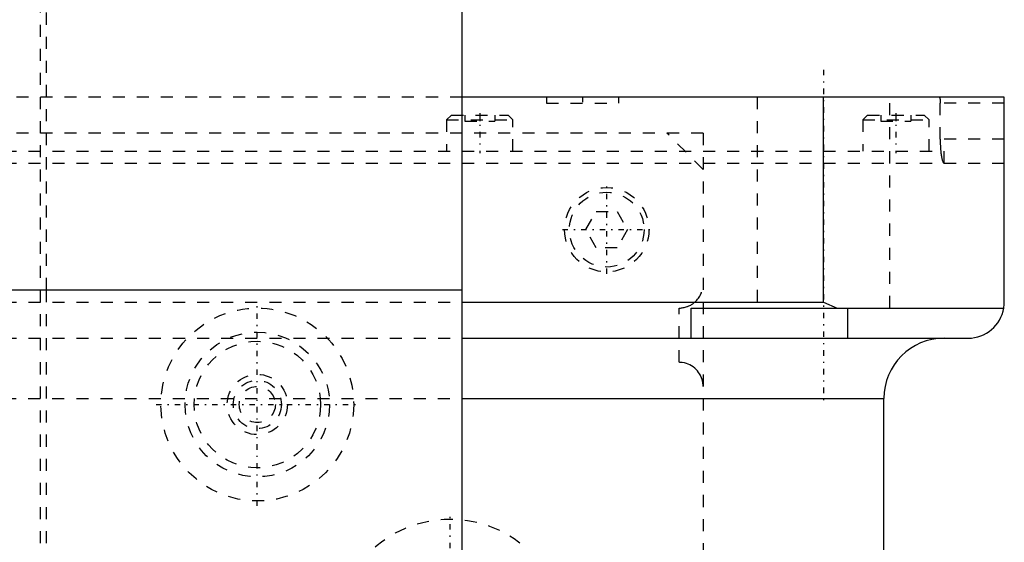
# Model space of a CAD drawing. Extents: x -90 to 90, y -139 to 487.
# Tile 13 of 14: x 8 to 90, y 280 to 323. Entities that reach past the tile are written whole.
import ezdxf

# ---------------------------------------------------------------- set-up
doc = ezdxf.new("R2010")
doc.units = 0
doc.linetypes.add('CENTER', pattern=[1.5, 0.45, -0.5, 0.05, -0.5])
doc.linetypes.add('DASHED', pattern=[2, 1, -1])
for name, color, linetype in [('AM_0', 7, 'CONTINUOUS'), ('AM_3', 7, 'DASHED'), ('AM_7', 7, 'CENTER')]:
    doc.layers.add(name, color=color, linetype=linetype)

msp = doc.modelspace()

# ---------------------------------------------------------------- linework, layer by layer
at = {"layer": 'AM_0', "color": 7, "linetype": 'CONTINUOUS'}
for p, q in [((45, 300.5), (45, 368.1)), ((90, 316.5), (45, 316.5)), ((75, 299.5), (75, 316.5)), ((90, 299.5), (90, 316.5)), ((-45, 300.5), (45, 300.5)), ((45, 232.9), (45, 300.5)), ((45, 299.5), (75, 299.5)), ((75, 299.5), (76.121, 299)), ((64, 299), (89.958, 299)), ((64, 296.5), (64, 299)), ((77, 296.5), (77, 299)), ((45, 296.5), (87, 296.5)), ((45.018, 291.5), (80, 291.5)), ((80, 30), (80, 291.5))]:
    msp.add_line(p, q, dxfattribs=at)
msp.add_polyline3d([(89.958, 299, 0), (89.971, 299.084, 0), (89.99, 299.251, 0), (89.999, 299.418, 0), (90, 299.5, 0)], dxfattribs=at)
for centre, radius, start, end in [((87, 299.5), 3, 270, 350.40593), ((85, 291.5), 5, 90, 180)]:
    msp.add_arc(centre, radius, start, end, dxfattribs=at)
at = {"layer": 'AM_3', "color": 6, "linetype": 'DASHED'}
for p, q in [((10, -70.5), (10, 403.5)), ((10.5, 300.5), (10.5, 392.5)), ((45, 316.5), (-45, 316.5)), ((52, 316.5), (52, 316)), ((58, 316), (58, 316.5)), ((69.5, 316.5), (69.5, 299)), ((80.5, 299), (80.5, 316.5)), ((52, 316), (58, 316)), ((90, 316), (84.682, 316)), ((84.682, 313), (84.682, 316)), ((44.11, 315), (43.71, 314.6)), ((44.11, 315), (48.81, 315)), ((45.21, 315), (45.21, 314.5)), ((46.46, 315), (46.46, 314.5)), ((47.71, 315), (47.71, 314.5)), ((49.21, 314.6), (48.81, 315)), ((78.65, 315), (78.25, 314.6)), ((78.65, 315), (83.35, 315)), ((79.75, 315), (79.75, 314.5)), ((81, 315), (81, 314.5)), ((82.25, 315), (82.25, 314.5)), ((83.75, 314.6), (83.35, 315)), ((43.71, 314.6), (43.71, 312)), ((43.71, 314.6), (49.21, 314.6)), ((45.21, 314.5), (47.71, 314.5)), ((49.21, 312), (49.21, 314.6)), ((78.25, 314.6), (78.25, 312)), ((78.25, 314.6), (83.75, 314.6)), ((79.75, 314.5), (82.25, 314.5)), ((83.75, 312), (83.75, 314.6)), ((65, 313.5), (-65, 313.5)), ((65, 310.5), (62, 313.5)), ((65, 313.5), (65, 37.5)), ((90, 313), (84.682, 313)), ((-85, 312), (85, 312)), ((85, 311), (85, 312)), ((90, 311), (-90, 311)), ((55.268, 305.5), (56.134, 307)), ((56.134, 307), (57.866, 307)), ((57.866, 307), (58.732, 305.5)), ((56.134, 304), (55.268, 305.5)), ((58.732, 305.5), (57.866, 304)), ((57.866, 304), (56.134, 304)), ((10.5, 197.5), (10.5, 300.5)), ((-45, 299.5), (45, 299.5)), ((63, 294.5), (63, 299)), ((-45, 296.5), (45, 296.5)), ((-45.018, 291.5), (45.018, 291.5))]:
    msp.add_line(p, q, dxfattribs=at)
for points in [[(84.592, 316.5, 0), (84.592, 316.5, 0), (84.594, 316.5, 0), (84.595, 316.5, 0), (84.595, 316.5, 0), (84.596, 316.499, 0), (84.597, 316.499, 0), (84.599, 316.499, 0), (84.6, 316.498, 0), (84.601, 316.497, 0), (84.603, 316.496, 0), (84.603, 316.496, 0), (84.604, 316.496, 0), (84.605, 316.494, 0), (84.606, 316.493, 0), (84.608, 316.492, 0), (84.609, 316.491, 0), (84.61, 316.489, 0), (84.611, 316.489, 0), (84.612, 316.488, 0), (84.613, 316.486, 0), (84.614, 316.484, 0), (84.615, 316.484, 0), (84.616, 316.483, 0), (84.617, 316.481, 0), (84.618, 316.479, 0), (84.619, 316.477, 0), (84.619, 316.476, 0), (84.621, 316.474, 0), (84.622, 316.472, 0), (84.623, 316.469, 0), (84.624, 316.467, 0), (84.626, 316.464, 0), (84.626, 316.462, 0), (84.627, 316.461, 0), (84.628, 316.458, 0), (84.629, 316.455, 0), (84.631, 316.452, 0), (84.632, 316.449, 0), (84.633, 316.446, 0), (84.634, 316.444, 0), (84.634, 316.442, 0), (84.635, 316.439, 0), (84.636, 316.435, 0), (84.638, 316.431, 0), (84.639, 316.428, 0), (84.64, 316.424, 0), (84.64, 316.422, 0), (84.641, 316.42, 0), (84.642, 316.416, 0), (84.643, 316.412, 0), (84.644, 316.408, 0), (84.645, 316.403, 0), (84.646, 316.399, 0), (84.647, 316.397, 0), (84.647, 316.395, 0), (84.648, 316.39, 0), (84.649, 316.386, 0), (84.65, 316.381, 0), (84.651, 316.376, 0), (84.652, 316.372, 0), (84.653, 316.369, 0), (84.653, 316.367, 0), (84.654, 316.362, 0), (84.655, 316.357, 0), (84.655, 316.355, 0), (84.656, 316.352, 0), (84.657, 316.347, 0), (84.658, 316.342, 0), (84.658, 316.34, 0), (84.659, 316.337, 0), (84.659, 316.332, 0), (84.66, 316.326, 0), (84.661, 316.321, 0), (84.662, 316.315, 0), (84.663, 316.31, 0), (84.663, 316.307, 0), (84.663, 316.304, 0), (84.664, 316.298, 0), (84.665, 316.292, 0), (84.666, 316.286, 0), (84.666, 316.28, 0), (84.667, 316.274, 0), (84.668, 316.271, 0), (84.668, 316.268, 0), (84.669, 316.262, 0), (84.669, 316.256, 0), (84.67, 316.249, 0), (84.671, 316.243, 0), (84.671, 316.236, 0), (84.672, 316.233, 0), (84.672, 316.23, 0), (84.672, 316.223, 0), (84.673, 316.216, 0), (84.674, 316.21, 0), (84.674, 316.203, 0), (84.675, 316.196, 0), (84.675, 316.193, 0), (84.675, 316.189, 0), (84.676, 316.182, 0), (84.676, 316.175, 0), (84.677, 316.168, 0), (84.677, 316.161, 0), (84.677, 316.154, 0), (84.678, 316.151, 0), (84.678, 316.147, 0), (84.678, 316.14, 0), (84.679, 316.133, 0), (84.679, 316.129, 0), (84.679, 316.126, 0), (84.679, 316.119, 0), (84.68, 316.111, 0), (84.68, 316.108, 0), (84.68, 316.104, 0), (84.68, 316.097, 0), (84.68, 316.09, 0), (84.681, 316.082, 0), (84.681, 316.075, 0), (84.681, 316.068, 0), (84.681, 316.064, 0), (84.681, 316.061, 0), (84.681, 316.054, 0), (84.681, 316.046, 0), (84.681, 316.039, 0), (84.682, 316.032, 0), (84.682, 316.025, 0), (84.682, 316.021, 0), (84.682, 316.018, 0), (84.682, 316.011, 0), (84.682, 316.004, 0), (84.682, 316, 0)], [(84.682, 313, 0), (84.682, 312.972, 0), (84.682, 312.916, 0), (84.683, 312.859, 0), (84.683, 312.831, 0), (84.683, 312.802, 0), (84.685, 312.745, 0), (84.686, 312.688, 0), (84.688, 312.631, 0), (84.69, 312.574, 0), (84.692, 312.517, 0), (84.694, 312.488, 0), (84.695, 312.46, 0), (84.698, 312.403, 0), (84.701, 312.347, 0), (84.705, 312.292, 0), (84.708, 312.237, 0), (84.712, 312.183, 0), (84.715, 312.156, 0), (84.717, 312.129, 0), (84.721, 312.077, 0), (84.726, 312.025, 0), (84.729, 312, 0)], [(84.729, 312, 0), (84.734, 311.951, 0), (84.745, 311.856, 0), (84.756, 311.765, 0), (84.762, 311.722, 0), (84.768, 311.68, 0), (84.781, 311.599, 0), (84.794, 311.524, 0), (84.808, 311.452, 0), (84.823, 311.383, 0), (84.839, 311.32, 0), (84.847, 311.289, 0), (84.855, 311.261, 0), (84.871, 311.207, 0), (84.888, 311.16, 0), (84.906, 311.118, 0), (84.923, 311.082, 0), (84.94, 311.053, 0), (84.949, 311.041, 0), (84.958, 311.03, 0), (84.975, 311.014, 0), (84.992, 311.004, 0), (85.001, 311.001, 0)], [(85.001, 311.001, 0), (85.003, 311.001, 0), (85.006, 311, 0), (85.01, 311, 0), (85.012, 311, 0)], [(63, 299, 0), (63.039, 299, 0), (63.117, 299.003, 0), (63.196, 299.01, 0), (63.236, 299.014, 0), (63.276, 299.019, 0), (63.356, 299.032, 0), (63.436, 299.048, 0), (63.516, 299.068, 0), (63.595, 299.091, 0), (63.674, 299.117, 0), (63.712, 299.131, 0), (63.75, 299.146, 0), (63.826, 299.178, 0), (63.899, 299.213, 0), (63.97, 299.251, 0), (64.039, 299.291, 0), (64.105, 299.333, 0), (64.137, 299.355, 0), (64.169, 299.377, 0), (64.231, 299.424, 0), (64.293, 299.474, 0), (64.323, 299.5, 0)], [(65, 292.5, 0), (65, 292.521, 0), (64.999, 292.562, 0), (64.997, 292.602, 0), (64.996, 292.622, 0), (64.995, 292.642, 0), (64.992, 292.68, 0), (64.988, 292.719, 0), (64.984, 292.756, 0), (64.978, 292.793, 0), (64.973, 292.829, 0), (64.97, 292.847, 0), (64.966, 292.865, 0), (64.96, 292.9, 0), (64.952, 292.934, 0), (64.945, 292.967, 0), (64.937, 293, 0), (64.928, 293.032, 0), (64.924, 293.048, 0), (64.919, 293.063, 0), (64.91, 293.094, 0), (64.9, 293.125, 0), (64.895, 293.14, 0), (64.89, 293.155, 0), (64.879, 293.184, 0), (64.868, 293.213, 0), (64.863, 293.228, 0), (64.857, 293.242, 0), (64.846, 293.27, 0), (64.834, 293.297, 0), (64.822, 293.324, 0), (64.81, 293.351, 0), (64.798, 293.377, 0), (64.791, 293.389, 0), (64.785, 293.402, 0), (64.772, 293.427, 0), (64.759, 293.451, 0), (64.712, 293.533, 0), (64.624, 293.668, 0), (64.526, 293.793, 0), (64.418, 293.91, 0), (64.361, 293.965, 0), (64.302, 294.018, 0), (64.178, 294.116, 0), (64.047, 294.204, 0), (63.909, 294.281, 0), (63.764, 294.348, 0), (63.609, 294.405, 0), (63.529, 294.429, 0), (63.447, 294.449, 0), (63.276, 294.481, 0), (63.171, 294.493, 0), (63.141, 294.495, 0), (63.11, 294.497, 0), (63.095, 294.498, 0), (63.079, 294.498, 0), (63.048, 294.499, 0), (63.016, 294.5, 0), (63, 294.5, 0)]]:
    msp.add_polyline3d(points, dxfattribs=at)
for centre, radius in [((57, 305.5), 3.5), ((57, 305.5), 3.1), ((28, 291), 8), ((28, 291), 6), ((28, 291), 5.25), ((28, 291), 2.5), ((28, 291), 2), ((28, 291), 1.5), ((44, 272), 9.5)]:
    msp.add_circle(centre, radius, dxfattribs=at)
msp.add_arc((63, 301), 2, 311.40962, 0, dxfattribs=at)
at = {"layer": 'AM_7', "color": 4, "linetype": 'CENTER'}
for p, q in [((75, 318.75), (75, 291.25)), ((55, 316.525), (55, 315.975)), ((46.46, 315.15), (46.46, 311.85)), ((81, 315.15), (81, 311.85)), ((57, 301.825), (57, 309.175)), ((53.325, 305.5), (60.675, 305.5)), ((28, 282.6), (28, 299.4)), ((19.6, 291), (36.4, 291)), ((44, 262.025), (44, 281.975))]:
    msp.add_line(p, q, dxfattribs=at)

doc.saveas('drawing.dxf')
